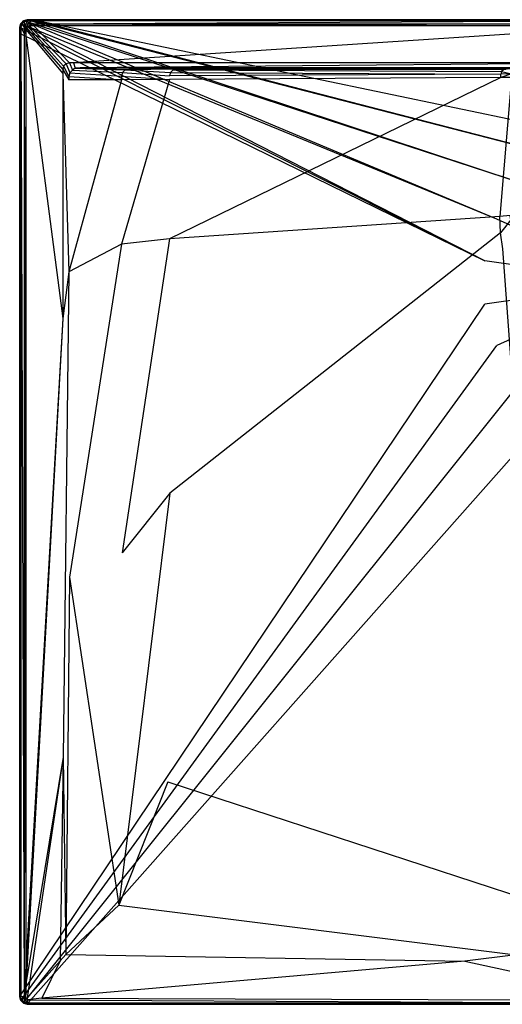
# Model space of a CAD drawing. Extents: x 0 to 1, y -0.8 to 0.
# Tile 1 of 7: x 0 to 0.39, y -0.8 to 0. Entities that reach past the tile are written whole.
import ezdxf

# ---------------------------------------------------------------- set-up
doc = ezdxf.new("R2010")
doc.units = 0
doc.layers.add('L1_WANNE_N_UDA1080ARA215V___0__', color=7, linetype='CONTINUOUS')

msp = doc.modelspace()

# ---------------------------------------------------------------- linework, layer by layer
at = {"layer": 'L1_WANNE_N_UDA1080ARA215V___0__', "color": 8}
for points, invisible_edges in [([(0.003002, -0.000805, 0.01035), (0.006003, 0, 0.000751), (0.003002, -0.000805, 0.000751), (0.003002, -0.000805, 0.01035)], 13), ([(0.006003, 0, 0.000751), (0.003002, -0.000805, 0.01035), (0.006003, 0, 0.01035), (0.006003, 0, 0.000751)], 14), ([(0.006003, 0), (0.003547, -0.001042), (0.003002, -0.000805), (0.006003, 0)], 13), ([(0.003002, -0.000805, 0.01035), (0.006003, 0, 0.0115), (0.006003, 0, 0.01035), (0.003002, -0.000805, 0.01035)], 13), ([(0.006003, 0, 0.0115), (0.003002, -0.000805, 0.01035), (0.003002, -0.000805, 0.0115), (0.006003, 0, 0.0115)], 14), ([(0.003558, -0.00177, 0.013975), (0.006003, 0, 0.0115), (0.003002, -0.000805, 0.0115), (0.003558, -0.00177, 0.013975)], 14), ([(0.003002, -0.000805), (0.006003, 0, 0.000751), (0.006003, 0), (0.003002, -0.000805)], 13), ([(0.006003, 0, 0.000751), (0.003002, -0.000805), (0.003002, -0.000805, 0.000751), (0.006003, 0, 0.000751)], 14), ([(0.003547, -0.001042), (0.006003, 0), (0.006591, -0.000197), (0.003547, -0.001042)], 14), ([(0.00614, -0.001039, 0.013975), (0.006003, 0, 0.0115), (0.003558, -0.00177, 0.013975), (0.00614, -0.001039, 0.013975)], 14), ([(0.006003, 0, 0.000751), (0.009752, 0), (0.006003, 0), (0.006003, 0, 0.000751)], 13), ([(0.009752, 0), (0.006003, 0, 0.000751), (0.009729, 0, 0.000751), (0.009752, 0)], 14), ([(0.009752, 0), (0.006591, -0.000197), (0.006003, 0), (0.009752, 0)], 13), ([(0.006003, 0, 0.000751), (0.009437, 0, 0.010344), (0.009729, 0, 0.000751), (0.006003, 0, 0.000751)], 13), ([(0.009437, 0, 0.010344), (0.006003, 0, 0.000751), (0.006003, 0, 0.01035), (0.009437, 0, 0.010344)], 14), ([(0.006003, 0, 0.01035), (0.009401, 0, 0.0115), (0.009437, 0, 0.010344), (0.006003, 0, 0.01035)], 13), ([(0.009401, 0, 0.0115), (0.006003, 0, 0.01035), (0.006003, 0, 0.0115), (0.009401, 0, 0.0115)], 14), ([(0.00614, -0.001039, 0.013975), (0.009401, 0, 0.0115), (0.006003, 0, 0.0115), (0.00614, -0.001039, 0.013975)], 13), ([(0.009401, 0, 0.0115), (0.00614, -0.001039, 0.013975), (0.009537, -0.001039, 0.013975), (0.009401, 0, 0.0115)], 14), ([(0.006591, -0.000197), (0.009752, 0), (0.010391, -0.000171), (0.006591, -0.000197)], 14), ([(0.009537, -0.001039, 0.013975), (0.5, 0, 0.0115), (0.009401, 0, 0.0115), (0.009537, -0.001039, 0.013975)], 13), ([(0.5, 0, 0.0115), (0.009437, 0, 0.010344), (0.009401, 0, 0.0115), (0.5, 0, 0.0115)], 14), ([(0.5, 0, 0.009683), (0.009729, 0, 0.000751), (0.009437, 0, 0.010344), (0.5, 0, 0.009683)], 14), ([(0.009437, 0, 0.010344), (0.5, 0, 0.0115), (0.5, 0, 0.009683), (0.009437, 0, 0.010344)], 13), ([(0.5, 0, 0.0115), (0.009537, -0.001039, 0.013975), (0.5, -0.001027, 0.013975), (0.5, 0, 0.0115)], 14), ([(0.009729, 0, 0.000751), (0.5, 0), (0.009752, 0), (0.009729, 0, 0.000751)], 13), ([(0.5, 0), (0.009729, 0, 0.000751), (0.5, 0, 0.000703), (0.5, 0)], 14), ([(0.009729, 0, 0.000751), (0.5, 0, 0.009683), (0.5, 0, 0.000703), (0.009729, 0, 0.000751)], 13), ([(0.5, 0), (0.010391, -0.000171), (0.009752, 0), (0.5, 0)], 13), ([(0.010391, -0.000171), (0.5, 0), (0.5, -0.000162), (0.010391, -0.000171)], 14), ([(0.000804, -0.003005, 0.01035), (0, -0.006011, 0.000751), (0, -0.006011, 0.01035), (0.000804, -0.003005, 0.01035)], 13), ([(0, -0.006011, 0.000751), (0.000804, -0.003005, 0.01035), (0.000804, -0.003005, 0.000751), (0, -0.006011, 0.000751)], 14), ([(0.000804, -0.003005), (0.000499, -0.006352), (0, -0.006011), (0.000804, -0.003005)], 13), ([(0, -0.006011, 0.0115), (0.000804, -0.003005, 0.01035), (0, -0.006011, 0.01035), (0, -0.006011, 0.0115)], 13), ([(0.000804, -0.003005, 0.01035), (0, -0.006011, 0.0115), (0.000804, -0.003005, 0.0115), (0.000804, -0.003005, 0.01035)], 14), ([(0.000804, -0.003005, 0.0115), (0, -0.006011, 0.0115), (0.001038, -0.006148, 0.013975), (0.000804, -0.003005, 0.0115)], 14), ([(0, -0.006011, 0.000751), (0.000804, -0.003005), (0, -0.006011), (0, -0.006011, 0.000751)], 13), ([(0.000804, -0.003005), (0, -0.006011, 0.000751), (0.000804, -0.003005, 0.000751), (0.000804, -0.003005)], 14), ([(0, -0.010801, 0.000751), (0, -0.006011), (0, -0.010801), (0, -0.010801, 0.000751)], 13), ([(0, -0.006011), (0, -0.010801, 0.000751), (0, -0.006011, 0.000751), (0, -0.006011)], 14), ([(0, -0.006011), (0.000499, -0.011197), (0, -0.010801), (0, -0.006011)], 13), ([(0.000499, -0.011197), (0, -0.006011), (0.000499, -0.006352), (0.000499, -0.011197)], 14), ([(0, -0.006011, 0.01035), (0, -0.010801, 0.000751), (0, -0.010801, 0.01035), (0, -0.006011, 0.01035)], 13), ([(0, -0.010801, 0.000751), (0, -0.006011, 0.01035), (0, -0.006011, 0.000751), (0, -0.010801, 0.000751)], 14), ([(0, -0.010801, 0.0115), (0.001038, -0.006148, 0.013975), (0, -0.006011, 0.0115), (0, -0.010801, 0.0115)], 14), ([(0, -0.006011, 0.0115), (0, -0.010801, 0.01035), (0, -0.010801, 0.0115), (0, -0.006011, 0.0115)], 13), ([(0, -0.010801, 0.01035), (0, -0.006011, 0.0115), (0, -0.006011, 0.01035), (0, -0.010801, 0.01035)], 14), ([(0.001038, -0.006148, 0.013975), (0, -0.010801, 0.0115), (0.001038, -0.010937, 0.013975), (0.001038, -0.006148, 0.013975)], 13), ([(0.000499, -0.006352), (0.000804, -0.003005), (0.00132, -0.003291), (0.000499, -0.006352)], 14), ([(0.00132, -0.003291), (0.37792, -0.195934), (0.000499, -0.006352), (0.00132, -0.003291)], 13), ([(0.37792, -0.195934), (0.000499, -0.011197), (0.000499, -0.006352), (0.37792, -0.195934)], 13), ([(0.003002, -0.000805, 0.01035), (0.000804, -0.003005, 0.000751), (0.000804, -0.003005, 0.01035), (0.003002, -0.000805, 0.01035)], 13), ([(0.000804, -0.003005, 0.000751), (0.003002, -0.000805, 0.01035), (0.003002, -0.000805, 0.000751), (0.000804, -0.003005, 0.000751)], 14), ([(0.003002, -0.000805), (0.00132, -0.003291), (0.000804, -0.003005), (0.003002, -0.000805)], 13), ([(0.003002, -0.000805, 0.0115), (0.000804, -0.003005, 0.01035), (0.000804, -0.003005, 0.0115), (0.003002, -0.000805, 0.0115)], 13), ([(0.000804, -0.003005, 0.01035), (0.003002, -0.000805, 0.0115), (0.003002, -0.000805, 0.01035), (0.000804, -0.003005, 0.01035)], 14), ([(0.000804, -0.003005, 0.0115), (0.003558, -0.00177, 0.013975), (0.003002, -0.000805, 0.0115), (0.000804, -0.003005, 0.0115)], 14), ([(0.000804, -0.003005, 0.000751), (0.003002, -0.000805), (0.000804, -0.003005), (0.000804, -0.003005, 0.000751)], 13), ([(0.003002, -0.000805), (0.000804, -0.003005, 0.000751), (0.003002, -0.000805, 0.000751), (0.003002, -0.000805)], 14), ([(0.003558, -0.00177, 0.013975), (0.000804, -0.003005, 0.0115), (0.001767, -0.003562, 0.013975), (0.003558, -0.00177, 0.013975)], 13), ([(0.000804, -0.003005, 0.0115), (0.001038, -0.006148, 0.013975), (0.001767, -0.003562, 0.013975), (0.000804, -0.003005, 0.0115)], 14), ([(0.003502, -0.006473, 0.015), (0.001767, -0.003562, 0.013975), (0.001038, -0.006148, 0.013975), (0.003502, -0.006473, 0.015)], 13), ([(0.003502, -0.011257, 0.015), (0.001038, -0.006148, 0.013975), (0.001038, -0.010937, 0.013975), (0.003502, -0.011257, 0.015)], 13), ([(0.001038, -0.006148, 0.013975), (0.003502, -0.011257, 0.015), (0.003502, -0.006473, 0.015), (0.001038, -0.006148, 0.013975)], 14), ([(0.00132, -0.003291), (0.003002, -0.000805), (0.003547, -0.001042), (0.00132, -0.003291)], 14), ([(0.003547, -0.001042), (0.38781, -0.162207), (0.00132, -0.003291), (0.003547, -0.001042)], 13), ([(0.37792, -0.195934), (0.00132, -0.003291), (0.38781, -0.162207), (0.37792, -0.195934)], 14), ([(0.003944, -0.00482, 0.015), (0.003558, -0.00177, 0.013975), (0.001767, -0.003562, 0.013975), (0.003944, -0.00482, 0.015)], 13), ([(0.001767, -0.003562, 0.013975), (0.003502, -0.006473, 0.015), (0.003944, -0.00482, 0.015), (0.001767, -0.003562, 0.013975)], 14), ([(0.004922, -0.008013, 0.015), (0.003944, -0.00482, 0.015), (0.003502, -0.006473, 0.015), (0.004922, -0.008013, 0.015)], 13), ([(0.004922, -0.012638, 0.015), (0.003502, -0.006473, 0.015), (0.003502, -0.011257, 0.015), (0.004922, -0.012638, 0.015)], 13), ([(0.003502, -0.006473, 0.015), (0.004922, -0.012638, 0.015), (0.004922, -0.008013, 0.015), (0.003502, -0.006473, 0.015)], 14), ([(0.006591, -0.000197), (0.406789, -0.132636), (0.003547, -0.001042), (0.006591, -0.000197)], 13), ([(0.38781, -0.162207), (0.003547, -0.001042), (0.406789, -0.132636), (0.38781, -0.162207)], 14), ([(0.004814, -0.003949, 0.015), (0.00614, -0.001039, 0.013975), (0.003558, -0.00177, 0.013975), (0.004814, -0.003949, 0.015)], 13), ([(0.003558, -0.00177, 0.013975), (0.003944, -0.00482, 0.015), (0.004814, -0.003949, 0.015), (0.003558, -0.00177, 0.013975)], 14), ([(0.005378, -0.006308, 0.015), (0.004814, -0.003949, 0.015), (0.003944, -0.00482, 0.015), (0.005378, -0.006308, 0.015)], 13), ([(0.003944, -0.00482, 0.015), (0.004922, -0.008013, 0.015), (0.005378, -0.006308, 0.015), (0.003944, -0.00482, 0.015)], 14), ([(0.00614, -0.001039, 0.013975), (0.004814, -0.003949, 0.015), (0.006464, -0.003506, 0.015), (0.00614, -0.001039, 0.013975)], 14), ([(0.0063, -0.005385, 0.015), (0.006464, -0.003506, 0.015), (0.004814, -0.003949, 0.015), (0.0063, -0.005385, 0.015)], 13), ([(0.004814, -0.003949, 0.015), (0.005378, -0.006308, 0.015), (0.0063, -0.005385, 0.015), (0.004814, -0.003949, 0.015)], 14), ([(0.034949, -0.040583, 0.015), (0.005378, -0.006308, 0.015), (0.004922, -0.008013, 0.015), (0.034949, -0.040583, 0.015)], 13), ([(0.035703, -0.037765, 0.015), (0.0063, -0.005385, 0.015), (0.005378, -0.006308, 0.015), (0.035703, -0.037765, 0.015)], 13), ([(0.005378, -0.006308, 0.015), (0.034949, -0.040583, 0.015), (0.035703, -0.037765, 0.015), (0.005378, -0.006308, 0.015)], 14), ([(0.006464, -0.003506, 0.015), (0.009537, -0.001039, 0.013975), (0.00614, -0.001039, 0.013975), (0.006464, -0.003506, 0.015)], 13), ([(0.006464, -0.003506, 0.015), (0.0063, -0.005385, 0.015), (0.008002, -0.004928, 0.015), (0.006464, -0.003506, 0.015)], 14), ([(0.037716, -0.035749, 0.015), (0.008002, -0.004928, 0.015), (0.0063, -0.005385, 0.015), (0.037716, -0.035749, 0.015)], 13), ([(0.0063, -0.005385, 0.015), (0.035703, -0.037765, 0.015), (0.037716, -0.035749, 0.015), (0.0063, -0.005385, 0.015)], 14), ([(0.009537, -0.001039, 0.013975), (0.006464, -0.003506, 0.015), (0.009859, -0.003506, 0.015), (0.009537, -0.001039, 0.013975)], 14), ([(0.008002, -0.004928, 0.015), (0.009859, -0.003506, 0.015), (0.006464, -0.003506, 0.015), (0.008002, -0.004928, 0.015)], 13), ([(0.010391, -0.000171), (0.43332, -0.109618), (0.006591, -0.000197), (0.010391, -0.000171)], 13), ([(0.406789, -0.132636), (0.006591, -0.000197), (0.43332, -0.109618), (0.406789, -0.132636)], 14), ([(0.009859, -0.003506, 0.015), (0.008002, -0.004928, 0.015), (0.011383, -0.004928, 0.015), (0.009859, -0.003506, 0.015)], 14), ([(0.04053, -0.034995, 0.015), (0.011383, -0.004928, 0.015), (0.008002, -0.004928, 0.015), (0.04053, -0.034995, 0.015)], 13), ([(0.008002, -0.004928, 0.015), (0.037716, -0.035749, 0.015), (0.04053, -0.034995, 0.015), (0.008002, -0.004928, 0.015)], 14), ([(0.009859, -0.003506, 0.015), (0.5, -0.001027, 0.013975), (0.009537, -0.001039, 0.013975), (0.009859, -0.003506, 0.015)], 13), ([(0.5, -0.001027, 0.013975), (0.009859, -0.003506, 0.015), (0.5, -0.003506, 0.015), (0.5, -0.001027, 0.013975)], 14), ([(0.011383, -0.004928, 0.015), (0.5, -0.003506, 0.015), (0.009859, -0.003506, 0.015), (0.011383, -0.004928, 0.015)], 13), ([(0.5, -0.000162), (0.465252, -0.095015), (0.010391, -0.000171), (0.5, -0.000162)], 13), ([(0.43332, -0.109618), (0.010391, -0.000171), (0.465252, -0.095015), (0.43332, -0.109618)], 14), ([(0.5, -0.003506, 0.015), (0.011383, -0.004928, 0.015), (0.5, -0.004928, 0.015), (0.5, -0.003506, 0.015)], 14), ([(0.043631, -0.034995, 0.015), (0.5, -0.004928, 0.015), (0.011383, -0.004928, 0.015), (0.043631, -0.034995, 0.015)], 13), ([(0.011383, -0.004928, 0.015), (0.04053, -0.034995, 0.015), (0.043631, -0.034995, 0.015), (0.011383, -0.004928, 0.015)], 14), ([(0.5, -0.004928, 0.015), (0.043631, -0.034995, 0.015), (0.5, -0.034995, 0.015), (0.5, -0.004928, 0.015)], 14), ([(0, -0.793989, 0.000751), (0, -0.010801), (0, -0.793989), (0, -0.793989, 0.000751)], 13), ([(0, -0.010801), (0, -0.793989, 0.000751), (0, -0.010801, 0.000751), (0, -0.010801)], 14), ([(0, -0.010801), (0.000517, -0.793036), (0, -0.793989), (0, -0.010801)], 13), ([(0.000517, -0.793036), (0, -0.010801), (0.000499, -0.011197), (0.000517, -0.793036)], 14), ([(0, -0.010801, 0.01035), (0, -0.793989, 0.000751), (0, -0.793989, 0.01035), (0, -0.010801, 0.01035)], 13), ([(0, -0.793989, 0.000751), (0, -0.010801, 0.01035), (0, -0.010801, 0.000751), (0, -0.793989, 0.000751)], 14), ([(0.001038, -0.793852, 0.013975), (0, -0.010801, 0.0115), (0, -0.793989, 0.0115), (0.001038, -0.793852, 0.013975)], 13), ([(0, -0.010801, 0.0115), (0.001038, -0.793852, 0.013975), (0.001038, -0.010937, 0.013975), (0, -0.010801, 0.0115)], 14), ([(0, -0.010801, 0.0115), (0, -0.793989, 0.01035), (0, -0.793989, 0.0115), (0, -0.010801, 0.0115)], 13), ([(0, -0.793989, 0.01035), (0, -0.010801, 0.0115), (0, -0.010801, 0.01035), (0, -0.793989, 0.01035)], 14), ([(0.000499, -0.011197), (0.37792, -0.195934), (0.37792, -0.231084), (0.000499, -0.011197)], 14), ([(0.37792, -0.231084), (0.000517, -0.793036), (0.000499, -0.011197), (0.37792, -0.231084)], 13), ([(0.003502, -0.793527, 0.015), (0.001038, -0.010937, 0.013975), (0.001038, -0.793852, 0.013975), (0.003502, -0.793527, 0.015)], 13), ([(0.001038, -0.010937, 0.013975), (0.003502, -0.793527, 0.015), (0.003502, -0.011257, 0.015), (0.001038, -0.010937, 0.013975)], 14), ([(0.004922, -0.768809, 0.015), (0.003502, -0.011257, 0.015), (0.003502, -0.793527, 0.015), (0.004922, -0.768809, 0.015)], 13), ([(0.003502, -0.011257, 0.015), (0.004922, -0.768809, 0.015), (0.004922, -0.012638, 0.015), (0.003502, -0.011257, 0.015)], 14), ([(0.034949, -0.043693, 0.015), (0.004922, -0.008013, 0.015), (0.004922, -0.012638, 0.015), (0.034949, -0.043693, 0.015)], 13), ([(0.004922, -0.008013, 0.015), (0.034949, -0.043693, 0.015), (0.034949, -0.040583, 0.015), (0.004922, -0.008013, 0.015)], 14), ([(0.034949, -0.242831, 0.015), (0.004922, -0.012638, 0.015), (0.004922, -0.768809, 0.015), (0.034949, -0.242831, 0.015)], 13), ([(0.004922, -0.012638, 0.015), (0.034949, -0.242831, 0.015), (0.034949, -0.043693, 0.015), (0.004922, -0.012638, 0.015)], 14), ([(0.040021, -0.046084, 0.015), (0.035703, -0.037765, 0.015), (0.034949, -0.040583, 0.015), (0.040021, -0.046084, 0.015)], 13), ([(0.040825, -0.043078, 0.015), (0.037716, -0.035749, 0.015), (0.035703, -0.037765, 0.015), (0.040825, -0.043078, 0.015)], 13), ([(0.035703, -0.037765, 0.015), (0.040021, -0.046084, 0.015), (0.040825, -0.043078, 0.015), (0.035703, -0.037765, 0.015)], 14), ([(0.043022, -0.040878, 0.015), (0.04053, -0.034995, 0.015), (0.037716, -0.035749, 0.015), (0.043022, -0.040878, 0.015)], 13), ([(0.037716, -0.035749, 0.015), (0.040825, -0.043078, 0.015), (0.043022, -0.040878, 0.015), (0.037716, -0.035749, 0.015)], 14), ([(0.04053, -0.034995, 0.015), (0.043022, -0.040878, 0.015), (0.045109, -0.039506, 0.015), (0.04053, -0.034995, 0.015)], 14), ([(0.045109, -0.039506, 0.015), (0.043631, -0.034995, 0.015), (0.04053, -0.034995, 0.015), (0.045109, -0.039506, 0.015)], 13), ([(0.085717, -0.04086, 0.014862), (0.045109, -0.039506, 0.015), (0.043022, -0.040878, 0.015), (0.085717, -0.04086, 0.014862)], 13), ([(0.049077, -0.039, 0.015), (0.5, -0.034995, 0.015), (0.043631, -0.034995, 0.015), (0.049077, -0.039, 0.015)], 13), ([(0.043631, -0.034995, 0.015), (0.045109, -0.039506, 0.015), (0.049077, -0.039, 0.015), (0.043631, -0.034995, 0.015)], 14), ([(0.088652, -0.040073, 0.014861), (0.049077, -0.039, 0.015), (0.045109, -0.039506, 0.015), (0.088652, -0.040073, 0.014861)], 13), ([(0.045109, -0.039506, 0.015), (0.085717, -0.04086, 0.014862), (0.088652, -0.040073, 0.014861), (0.045109, -0.039506, 0.015)], 14), ([(0.5, -0.034995, 0.015), (0.049077, -0.039, 0.015), (0.5, -0.039103, 0.015), (0.5, -0.034995, 0.015)], 14), ([(0.5, -0.039103, 0.015), (0.049077, -0.039, 0.015), (0.5, -0.040073, 0.014301), (0.5, -0.039103, 0.015)], 14), ([(0.5, -0.040073, 0.014301), (0.049077, -0.039, 0.015), (0.091556, -0.039705, 0.014861), (0.5, -0.040073, 0.014301)], 14), ([(0.049077, -0.039, 0.015), (0.088652, -0.040073, 0.014861), (0.091556, -0.039705, 0.014861), (0.049077, -0.039, 0.015)], 14), ([(0.12989, -0.039771, 0.01323), (0.091556, -0.039705, 0.014861), (0.088652, -0.040073, 0.014861), (0.12989, -0.039771, 0.01323)], 14), ([(0.12989, -0.039771, 0.01323), (0.088652, -0.040073, 0.014861), (0.127354, -0.040073, 0.013113), (0.12989, -0.039771, 0.01323)], 14), ([(0.091556, -0.039705, 0.014861), (0.5, -0.040073, 0.012843), (0.5, -0.040073, 0.014301), (0.091556, -0.039705, 0.014861)], 14), ([(0.091556, -0.039705, 0.014861), (0.12989, -0.039771, 0.01323), (0.5, -0.040073, 0.012843), (0.091556, -0.039705, 0.014861)], 14), ([(0.396066, -0.040058, 0.00671), (0.12989, -0.039771, 0.01323), (0.127354, -0.040073, 0.013113), (0.396066, -0.040058, 0.00671)], 14), ([(0.12989, -0.039771, 0.01323), (0.5, -0.040073, 0.007258), (0.5, -0.040073, 0.012843), (0.12989, -0.039771, 0.01323)], 14), ([(0.12989, -0.039771, 0.01323), (0.396066, -0.040058, 0.00671), (0.5, -0.040073, 0.007258), (0.12989, -0.039771, 0.01323)], 14), ([(0.040021, -0.048938, 0.015), (0.034949, -0.040583, 0.015), (0.034949, -0.043693, 0.015), (0.040021, -0.048938, 0.015)], 13), ([(0.034949, -0.040583, 0.015), (0.040021, -0.048938, 0.015), (0.040021, -0.046084, 0.015), (0.034949, -0.040583, 0.015)], 14), ([(0.040021, -0.204792, 0.015), (0.034949, -0.043693, 0.015), (0.034949, -0.242831, 0.015), (0.040021, -0.204792, 0.015)], 13), ([(0.034949, -0.043693, 0.015), (0.040021, -0.204792, 0.015), (0.040021, -0.048938, 0.015), (0.034949, -0.043693, 0.015)], 14), ([(0.082783, -0.045949, 0.014865), (0.040825, -0.043078, 0.015), (0.040021, -0.046084, 0.015), (0.082783, -0.045949, 0.014865)], 13), ([(0.040021, -0.046084, 0.015), (0.082783, -0.048807, 0.014867), (0.082783, -0.045949, 0.014865), (0.040021, -0.046084, 0.015)], 14), ([(0.082783, -0.048807, 0.014867), (0.040021, -0.046084, 0.015), (0.040021, -0.048938, 0.015), (0.082783, -0.048807, 0.014867)], 13), ([(0.083569, -0.043011, 0.014864), (0.043022, -0.040878, 0.015), (0.040825, -0.043078, 0.015), (0.083569, -0.043011, 0.014864)], 13), ([(0.040825, -0.043078, 0.015), (0.082783, -0.045949, 0.014865), (0.083569, -0.043011, 0.014864), (0.040825, -0.043078, 0.015)], 14), ([(0.043022, -0.040878, 0.015), (0.083569, -0.043011, 0.014864), (0.085717, -0.04086, 0.014862), (0.043022, -0.040878, 0.015)], 14), ([(0.121816, -0.045619, 0.013053), (0.083569, -0.043011, 0.014864), (0.082783, -0.045949, 0.014865), (0.121816, -0.045619, 0.013053)], 13), ([(0.082783, -0.045949, 0.014865), (0.121816, -0.048486, 0.013062), (0.121816, -0.045619, 0.013053), (0.082783, -0.045949, 0.014865)], 14), ([(0.121816, -0.048486, 0.013062), (0.082783, -0.045949, 0.014865), (0.082783, -0.048807, 0.014867), (0.121816, -0.048486, 0.013062)], 13), ([(0.122558, -0.042846, 0.013049), (0.085717, -0.04086, 0.014862), (0.083569, -0.043011, 0.014864), (0.122558, -0.042846, 0.013049)], 13), ([(0.083569, -0.043011, 0.014864), (0.121816, -0.045619, 0.013053), (0.122558, -0.042846, 0.013049), (0.083569, -0.043011, 0.014864)], 14), ([(0.127354, -0.040073, 0.013113), (0.088652, -0.040073, 0.014861), (0.085717, -0.04086, 0.014862), (0.127354, -0.040073, 0.013113)], 14), ([(0.127354, -0.040073, 0.013113), (0.085717, -0.04086, 0.014862), (0.124585, -0.040816, 0.013045), (0.127354, -0.040073, 0.013113)], 14), ([(0.085717, -0.04086, 0.014862), (0.122558, -0.042846, 0.013049), (0.124585, -0.040816, 0.013045), (0.085717, -0.04086, 0.014862)], 14), ([(0.391023, -0.047089, 0.005227), (0.121816, -0.048486, 0.013062), (0.121623, -0.178155, 0.0134), (0.391023, -0.047089, 0.005227)], 14), ([(0.391023, -0.047089, 0.005227), (0.121623, -0.178155, 0.0134), (0.389994, -0.16003, 0.006596), (0.391023, -0.047089, 0.005227)], 14), ([(0.391023, -0.044184, 0.00519), (0.122558, -0.042846, 0.013049), (0.121816, -0.045619, 0.013053), (0.391023, -0.044184, 0.00519)], 13), ([(0.391023, -0.044184, 0.00519), (0.121816, -0.045619, 0.013053), (0.121816, -0.048486, 0.013062), (0.391023, -0.044184, 0.00519)], 14), ([(0.391023, -0.047089, 0.005227), (0.391023, -0.044184, 0.00519), (0.121816, -0.048486, 0.013062), (0.391023, -0.047089, 0.005227)], 14), ([(0.391573, -0.042128, 0.005174), (0.124585, -0.040816, 0.013045), (0.122558, -0.042846, 0.013049), (0.391573, -0.042128, 0.005174)], 13), ([(0.122558, -0.042846, 0.013049), (0.391023, -0.044184, 0.00519), (0.391573, -0.042128, 0.005174), (0.122558, -0.042846, 0.013049)], 14), ([(0.395129, -0.040073, 0.005528), (0.127354, -0.040073, 0.013113), (0.124585, -0.040816, 0.013045), (0.395129, -0.040073, 0.005528)], 14), ([(0.395129, -0.040073, 0.005528), (0.124585, -0.040816, 0.013045), (0.393076, -0.040624, 0.005156), (0.395129, -0.040073, 0.005528)], 14), ([(0.124585, -0.040816, 0.013045), (0.391573, -0.042128, 0.005174), (0.393076, -0.040624, 0.005156), (0.124585, -0.040816, 0.013045)], 14), ([(0.127354, -0.040073, 0.013113), (0.395129, -0.040073, 0.005528), (0.396066, -0.040058, 0.00671), (0.127354, -0.040073, 0.013113)], 14), ([(0.399499, -0.047019, 0.004835), (0.391023, -0.047089, 0.005227), (0.389994, -0.16003, 0.006596), (0.399499, -0.047019, 0.004835)], 14), ([(0.399499, -0.047019, 0.004835), (0.389994, -0.16003, 0.006596), (0.398428, -0.159123, 0.006256), (0.399499, -0.047019, 0.004835)], 14), ([(0.399499, -0.044112, 0.004797), (0.391573, -0.042128, 0.005174), (0.391023, -0.044184, 0.00519), (0.399499, -0.044112, 0.004797)], 13), ([(0.391023, -0.047089, 0.005227), (0.399499, -0.044112, 0.004797), (0.391023, -0.044184, 0.00519), (0.391023, -0.047089, 0.005227)], 13), ([(0.399499, -0.044112, 0.004797), (0.391023, -0.047089, 0.005227), (0.399499, -0.047019, 0.004835), (0.399499, -0.044112, 0.004797)], 14), ([(0.40004, -0.042092, 0.00478), (0.393076, -0.040624, 0.005156), (0.391573, -0.042128, 0.005174), (0.40004, -0.042092, 0.00478)], 13), ([(0.391573, -0.042128, 0.005174), (0.399499, -0.044112, 0.004797), (0.40004, -0.042092, 0.00478), (0.391573, -0.042128, 0.005174)], 14), ([(0.082783, -0.048807, 0.014867), (0.040021, -0.048938, 0.015), (0.040021, -0.204792, 0.015), (0.082783, -0.048807, 0.014867)], 14), ([(0.082783, -0.048807, 0.014867), (0.040021, -0.204792, 0.015), (0.082783, -0.182331, 0.014968), (0.082783, -0.048807, 0.014867)], 14), ([(0.121816, -0.048486, 0.013062), (0.082783, -0.048807, 0.014867), (0.082783, -0.182331, 0.014968), (0.121816, -0.048486, 0.013062)], 14), ([(0.121816, -0.048486, 0.013062), (0.082783, -0.182331, 0.014968), (0.121623, -0.178155, 0.0134), (0.121816, -0.048486, 0.013062)], 14), ([(0.5, -0.213509), (0.38781, -0.162207), (0.406789, -0.132636), (0.5, -0.213509)], 14), ([(0.398428, -0.159123, 0.006256), (0.389994, -0.16003, 0.006596), (0.390642, -0.173101, 0.006611), (0.398428, -0.159123, 0.006256)], 14), ([(0.399088, -0.16252, 0.006272), (0.398428, -0.159123, 0.006256), (0.390642, -0.173101, 0.006611), (0.399088, -0.16252, 0.006272)], 14), ([(0.389994, -0.16003, 0.006596), (0.121623, -0.178155, 0.0134), (0.122047, -0.384579, 0.013404), (0.389994, -0.16003, 0.006596)], 14), ([(0.390642, -0.173101, 0.006611), (0.389994, -0.16003, 0.006596), (0.122047, -0.384579, 0.013404), (0.390642, -0.173101, 0.006611)], 14), ([(0.5, -0.213509), (0.37792, -0.195934), (0.38781, -0.162207), (0.5, -0.213509)], 14), ([(0.399088, -0.16252, 0.006272), (0.390642, -0.173101, 0.006611), (0.392677, -0.1862, 0.006629), (0.399088, -0.16252, 0.006272)], 14), ([(0.390642, -0.173101, 0.006611), (0.122047, -0.384579, 0.013404), (0.120282, -0.619257, 0.013408), (0.390642, -0.173101, 0.006611)], 14), ([(0.392677, -0.1862, 0.006629), (0.390642, -0.173101, 0.006611), (0.120282, -0.619257, 0.013408), (0.392677, -0.1862, 0.006629)], 14), ([(0.040382, -0.452845, 0.015), (0.082783, -0.182331, 0.014968), (0.040021, -0.204792, 0.015), (0.040382, -0.452845, 0.015)], 13), ([(0.082783, -0.182331, 0.014968), (0.040382, -0.452845, 0.015), (0.083156, -0.433303, 0.014969), (0.082783, -0.182331, 0.014968)], 14), ([(0.083156, -0.433303, 0.014969), (0.121623, -0.178155, 0.0134), (0.082783, -0.182331, 0.014968), (0.083156, -0.433303, 0.014969)], 13), ([(0.121623, -0.178155, 0.0134), (0.083156, -0.433303, 0.014969), (0.122047, -0.384579, 0.013404), (0.121623, -0.178155, 0.0134)], 14), ([(0.424123, -0.619736, 0.013423), (0.392677, -0.1862, 0.006629), (0.120282, -0.619257, 0.013408), (0.424123, -0.619736, 0.013423)], 14), ([(0.5, -0.213509), (0.37792, -0.231084), (0.37792, -0.195934), (0.5, -0.213509)], 14), ([(0.035321, -0.59907, 0.015), (0.040021, -0.204792, 0.015), (0.034949, -0.242831, 0.015), (0.035321, -0.59907, 0.015)], 13), ([(0.040021, -0.204792, 0.015), (0.035321, -0.59907, 0.015), (0.040382, -0.452845, 0.015), (0.040021, -0.204792, 0.015)], 14), ([(0.5, -0.213509), (0.38781, -0.264811), (0.37792, -0.231084), (0.5, -0.213509)], 14), ([(0.5, -0.213509), (0.406789, -0.294382), (0.38781, -0.264811), (0.5, -0.213509)], 14), ([(0.000517, -0.793036), (0.37792, -0.231084), (0.38781, -0.264811), (0.000517, -0.793036)], 14), ([(0.005361, -0.781813, 0.015), (0.034949, -0.242831, 0.015), (0.004922, -0.768809, 0.015), (0.005361, -0.781813, 0.015)], 13), ([(0.034949, -0.242831, 0.015), (0.005361, -0.781813, 0.015), (0.035321, -0.59907, 0.015), (0.034949, -0.242831, 0.015)], 14), ([(0.38781, -0.264811), (0.001354, -0.796089), (0.000517, -0.793036), (0.38781, -0.264811)], 13), ([(0.001354, -0.796089), (0.38781, -0.264811), (0.406789, -0.294382), (0.001354, -0.796089)], 14), ([(0.406789, -0.294382), (0.003595, -0.798327), (0.001354, -0.796089), (0.406789, -0.294382)], 13), ([(0.003595, -0.798327), (0.406789, -0.294382), (0.43332, -0.3174), (0.003595, -0.798327)], 14), ([(0.43332, -0.3174), (0.006649, -0.799157), (0.003595, -0.798327), (0.43332, -0.3174)], 13), ([(0.006649, -0.799157), (0.43332, -0.3174), (0.465252, -0.332003), (0.006649, -0.799157)], 14), ([(0.465252, -0.332003), (0.5, -0.799166), (0.006649, -0.799157), (0.465252, -0.332003)], 13), ([(0.122047, -0.384579, 0.013404), (0.083156, -0.433303, 0.014969), (0.080515, -0.719368, 0.01497), (0.122047, -0.384579, 0.013404)], 14), ([(0.122047, -0.384579, 0.013404), (0.080515, -0.719368, 0.01497), (0.120282, -0.619257, 0.013408), (0.122047, -0.384579, 0.013404)], 14), ([(0.040382, -0.452845, 0.015), (0.080515, -0.719368, 0.01497), (0.083156, -0.433303, 0.014969), (0.040382, -0.452845, 0.015)], 14), ([(0.035321, -0.59907, 0.015), (0.037447, -0.759464, 0.015), (0.040382, -0.452845, 0.015), (0.035321, -0.59907, 0.015)], 14), ([(0.080515, -0.719368, 0.01497), (0.040382, -0.452845, 0.015), (0.037447, -0.759464, 0.015), (0.080515, -0.719368, 0.01497)], 13), ([(0.006083, -0.794629, 0.015), (0.035321, -0.59907, 0.015), (0.005361, -0.781813, 0.015), (0.006083, -0.794629, 0.015)], 13), ([(0.035321, -0.59907, 0.015), (0.006083, -0.794629, 0.015), (0.032915, -0.764545, 0.015), (0.035321, -0.59907, 0.015)], 14), ([(0.037447, -0.759464, 0.015), (0.035321, -0.59907, 0.015), (0.032915, -0.764545, 0.015), (0.037447, -0.759464, 0.015)], 13), ([(0.428407, -0.719836, 0.014971), (0.120282, -0.619257, 0.013408), (0.080515, -0.719368, 0.01497), (0.428407, -0.719836, 0.014971)], 13), ([(0.120282, -0.619257, 0.013408), (0.428407, -0.719836, 0.014971), (0.424123, -0.619736, 0.013423), (0.120282, -0.619257, 0.013408)], 14), ([(0.403021, -0.759927, 0.015), (0.080515, -0.719368, 0.01497), (0.037447, -0.759464, 0.015), (0.403021, -0.759927, 0.015)], 13), ([(0.080515, -0.719368, 0.01497), (0.403021, -0.759927, 0.015), (0.428407, -0.719836, 0.014971), (0.080515, -0.719368, 0.01497)], 14), ([(0.361807, -0.765005, 0.015), (0.037447, -0.759464, 0.015), (0.032915, -0.764545, 0.015), (0.361807, -0.765005, 0.015)], 13), ([(0.037447, -0.759464, 0.015), (0.361807, -0.765005, 0.015), (0.403021, -0.759927, 0.015), (0.037447, -0.759464, 0.015)], 14), ([(0.5, -0.765005, 0.015), (0.403021, -0.759927, 0.015), (0.361807, -0.765005, 0.015), (0.5, -0.765005, 0.015)], 13), ([(0.018002, -0.795072, 0.015), (0.032915, -0.764545, 0.015), (0.006083, -0.794629, 0.015), (0.018002, -0.795072, 0.015)], 13), ([(0.032915, -0.764545, 0.015), (0.018002, -0.795072, 0.015), (0.361807, -0.765005, 0.015), (0.032915, -0.764545, 0.015)], 14), ([(0.5, -0.795072, 0.015), (0.361807, -0.765005, 0.015), (0.018002, -0.795072, 0.015), (0.5, -0.795072, 0.015)], 13), ([(0.361807, -0.765005, 0.015), (0.5, -0.795072, 0.015), (0.5, -0.765005, 0.015), (0.361807, -0.765005, 0.015)], 14), ([(0.003944, -0.795179, 0.015), (0.004922, -0.768809, 0.015), (0.003502, -0.793527, 0.015), (0.003944, -0.795179, 0.015)], 13), ([(0.004922, -0.768809, 0.015), (0.003944, -0.795179, 0.015), (0.005361, -0.781813, 0.015), (0.004922, -0.768809, 0.015)], 14), ([(0.004814, -0.796051, 0.015), (0.005361, -0.781813, 0.015), (0.003944, -0.795179, 0.015), (0.004814, -0.796051, 0.015)], 13), ([(0.005361, -0.781813, 0.015), (0.004814, -0.796051, 0.015), (0.006083, -0.794629, 0.015), (0.005361, -0.781813, 0.015)], 14), ([(0.000517, -0.793036), (0.000804, -0.796994), (0, -0.793989), (0.000517, -0.793036)], 13), ([(0.001038, -0.793852, 0.013975), (0, -0.793989, 0.0115), (0.001767, -0.796438, 0.013975), (0.001038, -0.793852, 0.013975)], 14), ([(0, -0.793989, 0.000751), (0.000804, -0.796994), (0.000804, -0.796994, 0.000751), (0, -0.793989, 0.000751)], 13), ([(0.000804, -0.796994), (0, -0.793989, 0.000751), (0, -0.793989), (0.000804, -0.796994)], 14), ([(0, -0.793989, 0.01035), (0.000804, -0.796994, 0.000751), (0.000804, -0.796994, 0.01035), (0, -0.793989, 0.01035)], 13), ([(0.000804, -0.796994, 0.000751), (0, -0.793989, 0.01035), (0, -0.793989, 0.000751), (0.000804, -0.796994, 0.000751)], 14), ([(0, -0.793989, 0.0115), (0.000804, -0.796994, 0.0115), (0.001767, -0.796438, 0.013975), (0, -0.793989, 0.0115)], 14), ([(0, -0.793989, 0.0115), (0.000804, -0.796994, 0.01035), (0.000804, -0.796994, 0.0115), (0, -0.793989, 0.0115)], 13), ([(0.000804, -0.796994, 0.01035), (0, -0.793989, 0.0115), (0, -0.793989, 0.01035), (0.000804, -0.796994, 0.01035)], 14), ([(0.000804, -0.796994), (0.000517, -0.793036), (0.001354, -0.796089), (0.000804, -0.796994)], 14), ([(0.001354, -0.796089), (0.003002, -0.799195), (0.000804, -0.796994), (0.001354, -0.796089)], 13), ([(0.000804, -0.796994, 0.0115), (0.003558, -0.79823, 0.013975), (0.001767, -0.796438, 0.013975), (0.000804, -0.796994, 0.0115)], 14), ([(0.003002, -0.799195, 0.000751), (0.000804, -0.796994), (0.003002, -0.799195), (0.003002, -0.799195, 0.000751)], 13), ([(0.000804, -0.796994), (0.003002, -0.799195, 0.000751), (0.000804, -0.796994, 0.000751), (0.000804, -0.796994)], 14), ([(0.000804, -0.796994, 0.01035), (0.003002, -0.799195, 0.000751), (0.003002, -0.799195, 0.01035), (0.000804, -0.796994, 0.01035)], 13), ([(0.003002, -0.799195, 0.000751), (0.000804, -0.796994, 0.01035), (0.000804, -0.796994, 0.000751), (0.003002, -0.799195, 0.000751)], 14), ([(0.003558, -0.79823, 0.013975), (0.000804, -0.796994, 0.0115), (0.003002, -0.799195, 0.0115), (0.003558, -0.79823, 0.013975)], 13), ([(0.000804, -0.796994, 0.0115), (0.003002, -0.799195, 0.01035), (0.003002, -0.799195, 0.0115), (0.000804, -0.796994, 0.0115)], 13), ([(0.003002, -0.799195, 0.01035), (0.000804, -0.796994, 0.0115), (0.000804, -0.796994, 0.01035), (0.003002, -0.799195, 0.01035)], 14), ([(0.001767, -0.796438, 0.013975), (0.003502, -0.793527, 0.015), (0.001038, -0.793852, 0.013975), (0.001767, -0.796438, 0.013975)], 13), ([(0.003002, -0.799195), (0.001354, -0.796089), (0.003595, -0.798327), (0.003002, -0.799195)], 14), ([(0.003502, -0.793527, 0.015), (0.001767, -0.796438, 0.013975), (0.003944, -0.795179, 0.015), (0.003502, -0.793527, 0.015)], 14), ([(0.003558, -0.79823, 0.013975), (0.003944, -0.795179, 0.015), (0.001767, -0.796438, 0.013975), (0.003558, -0.79823, 0.013975)], 13), ([(0.003558, -0.79823, 0.013975), (0.003002, -0.799195, 0.0115), (0.00614, -0.798961, 0.013975), (0.003558, -0.79823, 0.013975)], 14), ([(0.003595, -0.798327), (0.006003, -0.8), (0.003002, -0.799195), (0.003595, -0.798327)], 13), ([(0.00614, -0.798961, 0.013975), (0.003002, -0.799195, 0.0115), (0.006003, -0.8, 0.0115), (0.00614, -0.798961, 0.013975)], 14), ([(0.006003, -0.8, 0.000751), (0.003002, -0.799195), (0.006003, -0.8), (0.006003, -0.8, 0.000751)], 13), ([(0.003002, -0.799195), (0.006003, -0.8, 0.000751), (0.003002, -0.799195, 0.000751), (0.003002, -0.799195)], 14), ([(0.006003, -0.8, 0.01035), (0.003002, -0.799195, 0.000751), (0.006003, -0.8, 0.000751), (0.006003, -0.8, 0.01035)], 13), ([(0.003002, -0.799195, 0.000751), (0.006003, -0.8, 0.01035), (0.003002, -0.799195, 0.01035), (0.003002, -0.799195, 0.000751)], 14), ([(0.006003, -0.8, 0.0115), (0.003002, -0.799195, 0.01035), (0.006003, -0.8, 0.01035), (0.006003, -0.8, 0.0115)], 13), ([(0.003002, -0.799195, 0.01035), (0.006003, -0.8, 0.0115), (0.003002, -0.799195, 0.0115), (0.003002, -0.799195, 0.01035)], 14), ([(0.003944, -0.795179, 0.015), (0.003558, -0.79823, 0.013975), (0.004814, -0.796051, 0.015), (0.003944, -0.795179, 0.015)], 14), ([(0.00614, -0.798961, 0.013975), (0.004814, -0.796051, 0.015), (0.003558, -0.79823, 0.013975), (0.00614, -0.798961, 0.013975)], 13), ([(0.006003, -0.8), (0.003595, -0.798327), (0.006649, -0.799157), (0.006003, -0.8)], 14), ([(0.006464, -0.796494, 0.015), (0.006083, -0.794629, 0.015), (0.004814, -0.796051, 0.015), (0.006464, -0.796494, 0.015)], 13), ([(0.004814, -0.796051, 0.015), (0.00614, -0.798961, 0.013975), (0.006464, -0.796494, 0.015), (0.004814, -0.796051, 0.015)], 14), ([(0.006003, -0.8, 0.0115), (0.5, -0.798973, 0.013975), (0.00614, -0.798961, 0.013975), (0.006003, -0.8, 0.0115)], 14), ([(0.5, -0.798973, 0.013975), (0.006003, -0.8, 0.0115), (0.5, -0.8, 0.0115), (0.5, -0.798973, 0.013975)], 13), ([(0.006649, -0.799157), (0.5, -0.8), (0.006003, -0.8), (0.006649, -0.799157)], 13), ([(0.5, -0.8), (0.006003, -0.8, 0.000751), (0.006003, -0.8), (0.5, -0.8)], 13), ([(0.006003, -0.8, 0.000751), (0.5, -0.8), (0.5, -0.8, 0.000751), (0.006003, -0.8, 0.000751)], 14), ([(0.5, -0.8, 0.0115), (0.006003, -0.8, 0.01035), (0.5, -0.8, 0.01035), (0.5, -0.8, 0.0115)], 13), ([(0.006003, -0.8, 0.01035), (0.5, -0.8, 0.0115), (0.006003, -0.8, 0.0115), (0.006003, -0.8, 0.01035)], 14), ([(0.5, -0.8, 0.01035), (0.006003, -0.8, 0.000751), (0.5, -0.8, 0.000751), (0.5, -0.8, 0.01035)], 13), ([(0.006003, -0.8, 0.000751), (0.5, -0.8, 0.01035), (0.006003, -0.8, 0.01035), (0.006003, -0.8, 0.000751)], 14), ([(0.006083, -0.794629, 0.015), (0.006464, -0.796494, 0.015), (0.018002, -0.795072, 0.015), (0.006083, -0.794629, 0.015)], 14), ([(0.5, -0.798973, 0.013975), (0.006464, -0.796494, 0.015), (0.00614, -0.798961, 0.013975), (0.5, -0.798973, 0.013975)], 13), ([(0.5, -0.796494, 0.015), (0.018002, -0.795072, 0.015), (0.006464, -0.796494, 0.015), (0.5, -0.796494, 0.015)], 13), ([(0.006464, -0.796494, 0.015), (0.5, -0.798973, 0.013975), (0.5, -0.796494, 0.015), (0.006464, -0.796494, 0.015)], 14), ([(0.5, -0.8), (0.006649, -0.799157), (0.5, -0.799166), (0.5, -0.8)], 14), ([(0.018002, -0.795072, 0.015), (0.5, -0.796494, 0.015), (0.5, -0.795072, 0.015), (0.018002, -0.795072, 0.015)], 14)]:
    msp.add_3dface(points, dxfattribs=dict(at, invisible_edges=invisible_edges))

doc.saveas('drawing.dxf')
